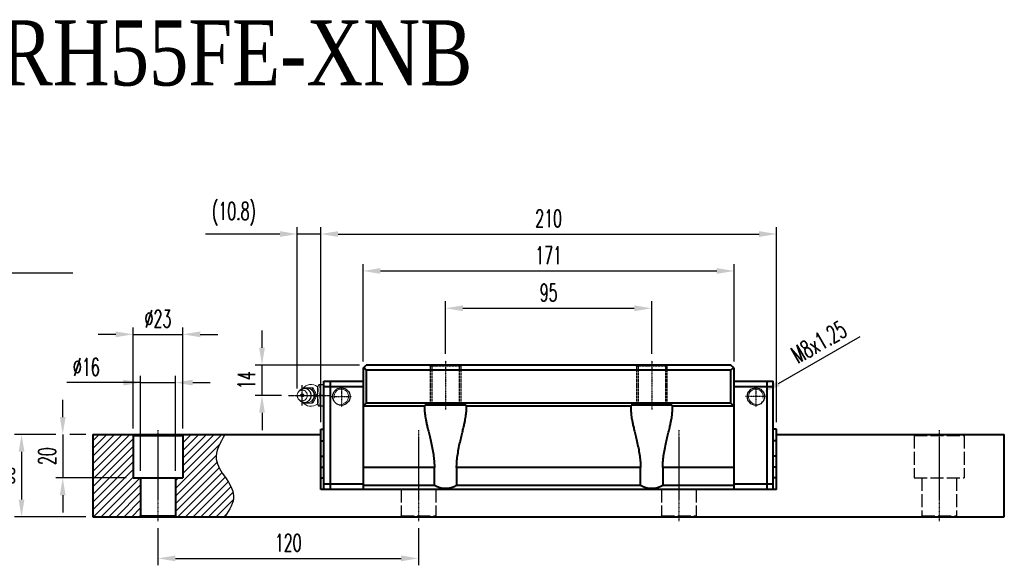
# Model space of a CAD drawing. Extents: x 43 to 781, y 237 to 491.
# Tile 2 of 2: x 327 to 781, y 240 to 491. Entities that reach past the tile are written whole.
import ezdxf

# ---------------------------------------------------------------- set-up
doc = ezdxf.new("R2010")
doc.units = 0
doc.header["$MEASUREMENT"] = 0
doc.header["$PDMODE"] = 2
doc.linetypes.add('ACAD_ISO02W100', pattern=[15, 12, -3])
doc.linetypes.add('CENTER', pattern=[0.95, 0.625, -0.125, 0.075, -0.125])
doc.layers.get('0').update_dxf_attribs({"linetype": 'CONTINUOUS'})
doc.layers.get('DEFPOINTS').update_dxf_attribs({"linetype": 'CONTINUOUS'})
for name, color, linetype, lineweight in [('AM_5', 3, 'CONTINUOUS', 15), ('CENTER', 1, 'CENTER', 25), ('DASH', 2, 'ACAD_ISO02W100', 25), ('DIM', 4, 'CONTINUOUS', 25), ('LINE', 7, 'CONTINUOUS', 40), ('TEXT', 3, 'CONTINUOUS', 25)]:
    doc.layers.add(name, color=color, linetype=linetype, lineweight=lineweight)
doc.styles.get("Standard").update_dxf_attribs({"font": 'romanc.shx', "width": 0.6, "bigfont": 'chineset.shx'})
doc.styles.add('型式1', font='kaiu.ttf', dxfattribs={"width": 0.8})
doc.dimstyles.new('4X', dxfattribs={"dimscale": 12, "dimtxt": 1, "dimasz": 0.7, "dimexe": 0.3, "dimexo": 0.2, "dimgap": 0.2, "dimtad": 1, "dimdec": 3, "dimdsep": 46, "dimtxsty": 'Standard', "dimcen": 0, "dimadec": 1, "dimazin": 2, "dimtfac": 1, "dimtdec": 3, "dimtofl": 0, "dimtmove": 0, "dimatfit": 3, "dimfxl": 0.18, "dimtolj": 1, "dimtzin": 0, "dimarcsym": 0})
doc.dimstyles.new('4X$3', dxfattribs={"dimscale": 12, "dimtxt": 1, "dimasz": 0.7, "dimexe": 0.3, "dimexo": 0.2, "dimgap": 0.2, "dimtad": 1, "dimdec": 3, "dimdsep": 46, "dimtxsty": 'Standard', "dimcen": 0, "dimadec": 1, "dimazin": 2, "dimtfac": 1, "dimtdec": 3, "dimtofl": 0, "dimtmove": 0, "dimatfit": 3, "dimfxl": 1, "dimtolj": 1, "dimtzin": 0, "dimarcsym": 0})
doc.dimstyles.get("Standard").update_dxf_attribs({"dimscale": 3, "dimtxt": 1, "dimasz": 0.7, "dimexe": 0.3, "dimexo": 0.2, "dimgap": 0.3, "dimtad": 1, "dimdsep": 46, "dimtxsty": 'Standard', "dimcen": 0, "dimclrd": 256, "dimclre": 256, "dimclrt": 256, "dimadec": 0, "dimazin": 0, "dimtfac": 1, "dimtofl": 0, "dimtmove": 0, "dimatfit": 3, "dimfxl": 1, "dimtolj": 1, "dimtzin": 0, "dimlwd": -1, "dimlwe": -1, "dimarcsym": 0})

# ---------------------------------------------------------------- blocks, each defined once
blk = doc.blocks.new('*D36')
at = {"layer": 'DEFPOINTS', "color": 0, "transparency": 16777216}
for p in [(390.78, 260), (510.78, 260), (510.78, 242.88)]:
    blk.add_point(p, dxfattribs=at)
at = {"layer": 'DIM', "color": 0, "lineweight": -2, "transparency": 16777216}
for p, q in [((390.78, 256.8), (390.78, 239.68)), ((510.78, 256.8), (510.78, 239.68)), ((398.78, 242.88), (502.78, 242.88))]:
    blk.add_line(p, q, dxfattribs=at)
at = {"layer": 'DIM', "color": 0, "transparency": 16777216}
for points in [[(398.78, 244.22), (398.78, 241.55), (390.78, 242.88)], [(502.78, 241.55), (502.78, 244.22), (510.78, 242.88)]]:
    blk.add_solid(points, dxfattribs=at)
at = {"layer": 'DIM', "color": 0, "transparency": 16777216, "insert": (450.78, 250.08), "char_height": 8, "attachment_point": 5}
blk.add_mtext('\\A1;120', dxfattribs=at)
blk = doc.blocks.new('*D37')
at = {"layer": 'DEFPOINTS', "color": 0, "transparency": 16777216}
for p in [(360.78, 300), (327.91, 262), (360.78, 262)]:
    blk.add_point(p, dxfattribs=at)
at = {"layer": 'DIM', "color": 0, "lineweight": -2, "transparency": 16777216}
for p, q in [((343.68, 300), (324.71, 300)), ((357.58, 300), (350.08, 300)), ((327.91, 292), (327.91, 270)), ((357.58, 262), (324.71, 262))]:
    blk.add_line(p, q, dxfattribs=at)
at = {"layer": 'DIM', "color": 0, "transparency": 16777216}
for points in [[(329.24, 292), (326.57, 292), (327.91, 300)], [(326.57, 270), (329.24, 270), (327.91, 262)]]:
    blk.add_solid(points, dxfattribs=at)
at = {"layer": 'DIM', "color": 0, "transparency": 16777216, "insert": (320.71, 281), "char_height": 8, "attachment_point": 5, "rotation": 90}
blk.add_mtext('\\A1;38', dxfattribs=at)
blk = doc.blocks.new('*D38')
at = {"layer": 'DEFPOINTS', "color": 0, "transparency": 16777216}
for p in [(398.78, 323.9), (382.78, 280), (398.78, 280)]:
    blk.add_point(p, dxfattribs=at)
at = {"layer": 'DIM', "color": 0, "lineweight": -2, "transparency": 16777216}
for p, q in [((382.78, 283.2), (382.78, 327.1)), ((398.78, 283.2), (398.78, 327.1)), ((382.78, 323.9), (348.72, 323.9)), ((374.78, 323.9), (366.78, 323.9)), ((382.78, 323.9), (398.78, 323.9)), ((406.78, 323.9), (414.78, 323.9))]:
    blk.add_line(p, q, dxfattribs=at)
at = {"layer": 'DIM', "color": 0, "transparency": 16777216}
for points in [[(374.78, 322.57), (374.78, 325.23), (382.78, 323.9)], [(406.78, 325.23), (406.78, 322.57), (398.78, 323.9)]]:
    blk.add_solid(points, dxfattribs=at)
at = {"layer": 'DIM', "color": 0, "transparency": 16777216, "insert": (357.75, 331.1), "char_height": 8, "attachment_point": 5}
blk.add_mtext('\\A1;%%c16', dxfattribs=at)
blk = doc.blocks.new('*D39')
at = {"layer": 'DEFPOINTS', "color": 0, "transparency": 16777216}
for p in [(402.28, 346.15), (379.28, 299.5), (402.28, 299.5)]:
    blk.add_point(p, dxfattribs=at)
at = {"layer": 'DIM', "color": 0, "lineweight": -2, "transparency": 16777216}
for p, q in [((371.28, 346.15), (363.28, 346.15)), ((379.28, 302.7), (379.28, 349.35)), ((379.28, 346.15), (402.28, 346.15)), ((402.28, 302.7), (402.28, 349.35)), ((410.28, 346.15), (418.28, 346.15))]:
    blk.add_line(p, q, dxfattribs=at)
at = {"layer": 'DIM', "color": 0, "transparency": 16777216}
for points in [[(371.28, 344.82), (371.28, 347.48), (379.28, 346.15)], [(410.28, 347.48), (410.28, 344.82), (402.28, 346.15)]]:
    blk.add_solid(points, dxfattribs=at)
at = {"layer": 'DIM', "color": 0, "transparency": 16777216, "insert": (390.78, 353.35), "char_height": 8, "attachment_point": 5}
blk.add_mtext('\\A1;%%c23', dxfattribs=at)
blk = doc.blocks.new('*D40')
at = {"layer": 'DEFPOINTS', "color": 0, "transparency": 16777216}
for p in [(360.78, 300), (346.88, 280), (379.28, 280)]:
    blk.add_point(p, dxfattribs=at)
at = {"layer": 'DIM', "color": 0, "lineweight": -2, "transparency": 16777216}
for p, q in [((346.88, 308), (346.88, 316)), ((346.88, 300), (346.88, 280)), ((376.08, 280), (343.68, 280)), ((346.88, 272), (346.88, 264))]:
    blk.add_line(p, q, dxfattribs=at)
at = {"layer": 'DIM', "color": 0, "transparency": 16777216}
for points in [[(345.55, 308), (348.21, 308), (346.88, 300)], [(348.21, 272), (345.55, 272), (346.88, 280)]]:
    blk.add_solid(points, dxfattribs=at)
at = {"layer": 'DIM', "color": 0, "transparency": 16777216, "insert": (339.68, 290), "char_height": 8, "attachment_point": 5, "rotation": 90}
blk.add_mtext('\\A1;20', dxfattribs=at)
blk = doc.blocks.new('*D42')
at = {"layer": 'DEFPOINTS', "color": 0, "transparency": 16777216}
for p in [(656.28, 375.37), (485.28, 330.5), (656.28, 330.5)]:
    blk.add_point(p, dxfattribs=at)
at = {"layer": 'DIM', "color": 0, "lineweight": -2, "transparency": 16777216}
for p, q in [((485.28, 333.7), (485.28, 378.57)), ((656.28, 333.7), (656.28, 378.57)), ((493.28, 375.37), (648.28, 375.37))]:
    blk.add_line(p, q, dxfattribs=at)
at = {"layer": 'DIM', "color": 0, "transparency": 16777216}
for points in [[(493.28, 376.7), (493.28, 374.03), (485.28, 375.37)], [(648.28, 374.03), (648.28, 376.7), (656.28, 375.37)]]:
    blk.add_solid(points, dxfattribs=at)
at = {"layer": 'DIM', "color": 0, "transparency": 16777216, "insert": (570.78, 382.57), "char_height": 8, "attachment_point": 5}
blk.add_mtext('\\A1;171', dxfattribs=at)
blk = doc.blocks.new('*D43')
at = {"layer": 'DEFPOINTS', "color": 0, "transparency": 16777216}
for p in [(675.78, 392.4), (465.78, 302.5), (675.78, 302.5)]:
    blk.add_point(p, dxfattribs=at)
at = {"layer": 'DIM', "color": 0, "lineweight": -2, "transparency": 16777216}
for p, q in [((675.78, 305.7), (675.78, 395.6)), ((473.78, 392.4), (667.78, 392.4))]:
    blk.add_line(p, q, dxfattribs=at)
at = {"layer": 'DIM', "color": 0, "transparency": 16777216}
for points in [[(473.78, 393.73), (473.78, 391.07), (465.78, 392.4)], [(667.78, 391.07), (667.78, 393.73), (675.78, 392.4)]]:
    blk.add_solid(points, dxfattribs=at)
at = {"layer": 'DIM', "color": 0, "transparency": 16777216, "insert": (570.78, 399.6), "char_height": 8, "attachment_point": 5}
blk.add_mtext('\\A1;210', dxfattribs=at)
blk = doc.blocks.new('*D44')
at = {"layer": 'DEFPOINTS', "color": 0, "transparency": 16777216}
for p in [(438.71, 332), (486.78, 332), (450.93, 318)]:
    blk.add_point(p, dxfattribs=at)
at = {"layer": 'DIM', "color": 0, "lineweight": -2, "transparency": 16777216}
for p, q in [((438.71, 340), (438.71, 348)), ((483.58, 332), (435.51, 332)), ((438.71, 318), (438.71, 332)), ((447.73, 318), (435.51, 318)), ((438.71, 310), (438.71, 302))]:
    blk.add_line(p, q, dxfattribs=at)
at = {"layer": 'DIM', "color": 0, "transparency": 16777216}
for points in [[(437.37, 340), (440.04, 340), (438.71, 332)], [(440.04, 310), (437.37, 310), (438.71, 318)]]:
    blk.add_solid(points, dxfattribs=at)
at = {"layer": 'DIM', "color": 0, "transparency": 16777216, "insert": (431.51, 325), "char_height": 8, "attachment_point": 5, "rotation": 90}
blk.add_mtext('\\A1;14', dxfattribs=at)
blk = doc.blocks.new('*D45')
at = {"layer": 'DEFPOINTS', "color": 0, "transparency": 16777216}
for p in [(454.95, 392.4), (454.95, 318), (465.78, 302.5)]:
    blk.add_point(p, dxfattribs=at)
at = {"layer": 'DIM', "color": 0, "lineweight": -2, "transparency": 16777216}
for p, q in [((454.95, 321.2), (454.95, 395.6)), ((465.78, 305.7), (465.78, 395.6)), ((446.95, 392.4), (412.63, 392.4)), ((465.78, 392.4), (454.95, 392.4)), ((473.78, 392.4), (481.78, 392.4))]:
    blk.add_line(p, q, dxfattribs=at)
at = {"layer": 'DIM', "color": 0, "transparency": 16777216}
for points in [[(446.95, 391.07), (446.95, 393.73), (454.95, 392.4)], [(473.78, 393.73), (473.78, 391.07), (465.78, 392.4)]]:
    blk.add_solid(points, dxfattribs=at)
at = {"layer": 'DIM', "color": 0, "transparency": 16777216, "insert": (425.79, 401.68), "char_height": 8, "attachment_point": 5}
blk.add_mtext('\\A1;(10.8)', dxfattribs=at)
blk = doc.blocks.new('*D46')
at = {"layer": 'DEFPOINTS', "color": 0, "transparency": 16777216}
for p in [(618.28, 358.18), (523.28, 334), (618.28, 334)]:
    blk.add_point(p, dxfattribs=at)
at = {"layer": 'DIM', "color": 0, "lineweight": -2, "transparency": 16777216}
for p, q in [((523.28, 337.2), (523.28, 361.38)), ((618.28, 337.2), (618.28, 361.38)), ((531.28, 358.18), (610.28, 358.18))]:
    blk.add_line(p, q, dxfattribs=at)
at = {"layer": 'DIM', "color": 0, "transparency": 16777216}
for points in [[(531.28, 359.51), (531.28, 356.84), (523.28, 358.18)], [(610.28, 356.84), (610.28, 359.51), (618.28, 358.18)]]:
    blk.add_solid(points, dxfattribs=at)
at = {"layer": 'DIM', "color": 0, "transparency": 16777216, "insert": (570.78, 365.38), "char_height": 8, "attachment_point": 5}
blk.add_mtext('\\A1;95', dxfattribs=at)
blk = doc.blocks.new('*D47')
at = {"layer": 'DEFPOINTS', "color": 0, "transparency": 16777216}
for p in [(669.74, 319.5), (662.82, 315.5)]:
    blk.add_point(p, dxfattribs=at)
at = {"layer": 'DIM', "color": 0, "lineweight": -2, "transparency": 16777216}
blk.add_line((676.67, 323.5), (714.3, 345.22), dxfattribs=at)
at = {"layer": 'DIM', "color": 0, "transparency": 16777216}
blk.add_solid([(676.01, 324.65), (677.34, 322.35), (669.74, 319.5)], dxfattribs=at)
at = {"layer": 'DIM', "color": 0, "transparency": 16777216, "insert": (695.35, 342.6), "char_height": 8, "attachment_point": 5, "rotation": 30}
blk.add_mtext('\\A1;M8x1.25', dxfattribs=at)

msp = doc.modelspace()

# ---------------------------------------------------------------- hatches: boundary and pattern name
at = {"layer": 'TEXT'}
h = msp.add_hatch(dxfattribs=at)
h.set_pattern_fill('ANSI31', color=6, scale=20, style=0)
h.paths.add_polyline_path([(382.7801, 262.5), (382.7801, 280), (379.2801, 280), (379.2801, 299.5), (378.7802, 300), (360.7801, 300), (360.7801, 262), (382.2801, 262), (382.7799, 262.5)])
edge = h.paths.add_edge_path()
edge.add_spline(control_points=[(421.6422, 262), (423.7052, 265.2712), (429.4159, 274.3266), (413.7522, 286.3608), (419.4107, 296.1425), (421.6422, 300)], knot_values=[0, 0, 0, 0, 10.53031534, 29.15014167, 41.27433667, 41.27433667, 41.27433667, 41.27433667], degree=3, periodic=0)
edge.add_line((421.6422, 300), (402.7799, 300))
edge.add_line((402.7799, 300), (402.2801, 299.5))
edge.add_line((402.2801, 299.5), (402.2801, 280))
edge.add_line((402.2801, 280), (398.7801, 280))
edge.add_line((398.7801, 280), (398.7801, 262.5))
edge.add_line((398.7801, 262.5), (399.2799, 262))
edge.add_line((399.2799, 262), (421.6422, 262))

# ---------------------------------------------------------------- linework, layer by layer
at = {"color": 7, "linetype": 'Continuous', "lineweight": 15}
for p, q in [((464.8683, 323), (464.2801, 322)), ((465.2801, 322.8701), (465.2801, 323)), ((465.2801, 323), (467.2801, 323)), ((467.2801, 322.8701), (465.2801, 322.8701)), ((456.0378, 320.2409), (455.583, 319.7238)), ((457.623, 321.1774), (457.7824, 321.4243)), ((461.4758, 321.5), (461.9947, 321.5)), ((462.1134, 321.4258), (461.597, 321.4243)), ((463.3831, 318.0757), (463.9012, 318.0742)), ((463.9012, 317.9258), (463.3831, 317.9243)), ((464.2801, 322), (464.2801, 314)), ((465.2801, 317.8701), (465.2801, 318.1299)), ((465.2801, 318.1299), (467.2801, 318.1299)), ((467.2801, 317.8701), (465.2801, 317.8701)), ((455.583, 316.2762), (456.0378, 315.759)), ((457.7824, 314.5757), (457.623, 314.8235)), ((461.9947, 314.5), (461.4758, 314.5)), ((461.597, 314.5757), (462.1134, 314.5742)), ((464.2801, 314), (464.8683, 313)), ((465.2801, 313), (465.2801, 313.1299)), ((465.2801, 313.1299), (467.2801, 313.1299)), ((467.2801, 313), (465.2801, 313))]:
    msp.add_line(p, q, dxfattribs=at)
at = {"color": 7, "linetype": 'Continuous', "lineweight": 15, "flags": 128}
for points in [[(454.9461, 318), (454.9565, 318.2376), (454.9878, 318.4731), (455.0396, 318.7043), (455.1115, 318.9292), (455.2028, 319.1456), (455.3127, 319.3516), (455.4402, 319.5454), (455.5842, 319.7252), (455.7433, 319.8894), (455.916, 320.0364), (456.1009, 320.1651), (456.2963, 320.2741), (456.5004, 320.3625), (456.7113, 320.4295), (456.9271, 320.4746), (457.1459, 320.4972), (457.3657, 320.4972), (457.5845, 320.4746), (457.8003, 320.4295), (458.0112, 320.3625), (458.2153, 320.2741), (458.4106, 320.1651), (458.5955, 320.0364), (458.7683, 319.8894), (458.9274, 319.7252), (459.0713, 319.5454), (459.1988, 319.3516), (459.3087, 319.1456), (459.4, 318.9292), (459.4719, 318.7043), (459.5237, 318.4731), (459.555, 318.2376), (459.5655, 318), (459.555, 317.7624), (459.5237, 317.5269), (459.4719, 317.2957), (459.4, 317.0708), (459.3087, 316.8544), (459.1988, 316.6484), (459.0713, 316.4546), (458.9274, 316.2748), (458.7683, 316.1106), (458.5955, 315.9636), (458.4106, 315.8349), (458.2153, 315.7259), (458.0112, 315.6375), (457.8003, 315.5705), (457.5845, 315.5254), (457.3657, 315.5028), (457.1459, 315.5028), (456.9271, 315.5254), (456.7113, 315.5705), (456.5004, 315.6375), (456.2963, 315.7259), (456.1009, 315.8349), (455.916, 315.9636), (455.7433, 316.1106), (455.5842, 316.2748), (455.4402, 316.4546), (455.3127, 316.6484), (455.2028, 316.8544), (455.1115, 317.0708), (455.0396, 317.2957), (454.9878, 317.5269), (454.9565, 317.7624), (454.9461, 318)], [(456.0378, 320.2409), (456.2034, 320.4152), (456.3971, 320.5887), (456.6036, 320.7441), (456.8214, 320.8802), (457.0489, 320.9961), (457.2846, 321.0909), (457.5268, 321.1641), (457.7739, 321.2151), (458.024, 321.2436), (458.2754, 321.2493), (458.5263, 321.2322), (458.7751, 321.1924), (459.02, 321.1303), (459.2591, 321.0462), (459.4909, 320.9407), (459.7138, 320.8146), (459.9261, 320.6687), (460.1264, 320.5042), (460.3133, 320.322), (460.4855, 320.1236), (460.6417, 319.9103), (460.7808, 319.6836), (460.902, 319.4451), (461.0042, 319.1964), (461.0869, 318.9394), (461.1495, 318.6757), (461.1914, 318.4073), (461.2125, 318.1361), (461.2125, 317.8639), (461.1914, 317.5927), (461.1495, 317.3243), (461.0869, 317.0606), (461.0042, 316.8036), (460.902, 316.5549), (460.7808, 316.3164), (460.6417, 316.0897), (460.4855, 315.8764), (460.3133, 315.678), (460.1264, 315.4958), (459.9261, 315.3313), (459.7138, 315.1854), (459.4909, 315.0593), (459.2591, 314.9538), (459.02, 314.8697), (458.7751, 314.8076), (458.5263, 314.7678), (458.2754, 314.7507), (458.024, 314.7564), (457.7739, 314.7849), (457.5268, 314.8359), (457.2846, 314.9091), (457.0489, 315.0039), (456.8214, 315.1198), (456.6036, 315.2559), (456.3971, 315.4113), (456.2034, 315.5848), (456.0378, 315.759)]]:
    msp.add_lwpolyline(points, dxfattribs=at)
for centre in [(475.2801, 317.5), (666.2801, 317.5)]:
    msp.add_circle(centre, 4)
at = {"color": 7, "linetype": 'Continuous', "lineweight": 15}
for centre, radius, start, end in [((461.2801, 318), 5, 53.130102, 141.38386), ((459.7689, 318.3803), 3.6348, 120.875622, 123.128505), ((458.2125, 318), 3.25, 0, 90), ((458.2125, 318), 3.25, 270, 0), ((459.444, 318), 3.3276, 255.682945, 104.317055), ((459.4944, 318.1635), 3.1604, 357.033752, 104.97907), ((459.5058, 317.8223), 3.1497, 254.753297, 3.233882), ((459.6105, 318.3803), 3.6348, 56.871495, 59.124378), ((460.1277, 318.3804), 3.6356, 56.895282, 59.100591), ((459.056, 318), 4.3278, 358.997271, 1.002729), ((459.5731, 318), 4.3288, 359.018447, 0.981553), ((461.2801, 318), 5, 218.61614, 306.869898), ((459.7689, 317.6197), 3.6348, 236.871495, 239.124378), ((459.6105, 317.6197), 3.6348, 300.875622, 303.128505), ((460.1277, 317.6196), 3.6356, 300.899409, 303.104718)]:
    msp.add_arc(centre, radius, start, end, dxfattribs=at)
for points, knots in [([(465.2801, 322.8701), (465.0275, 322.0955), (464.8692, 321.3102), (464.8681, 320.3059), (464.8775, 320.1034), (464.9147, 319.7024), (464.9424, 319.5032), (465.0498, 318.9092), (465.1535, 318.5179), (465.2801, 318.1299)], [0, 0, 0, 0, 0.5, 0.5, 0.625, 0.625, 0.75, 0.75, 1, 1, 1, 1]), ([(464.8772, 323), (464.8749, 323), (464.8686, 323), (464.9144, 323), (464.9981, 323), (465.1201, 323), (465.2267, 323), (465.2801, 323)], [0, 0, 0, 0, 0.11878299, 0.33692738, 0.5560611, 0.77771261, 1, 1, 1, 1]), ([(457.9036, 321.5), (458.4201, 321.5), (458.9697, 321.5), (459.8776, 321.5), (460.192, 321.5), (460.8269, 321.5), (461.1495, 321.5), (461.4758, 321.5)], [0, 0, 0, 0, 0.5, 0.5, 0.75, 0.75, 1, 1, 1, 1]), ([(461.597, 321.4243), (461.8215, 320.8768), (462.0751, 320.3219), (462.5289, 319.4705), (462.6913, 319.1856), (463.0279, 318.6263), (463.2031, 318.3499), (463.3831, 318.0757)], [0, 0, 0, 0, 0.5, 0.5, 0.75, 0.75, 1, 1, 1, 1]), ([(463.3831, 317.9243), (463.0236, 317.3768), (462.6852, 316.8219), (462.2308, 315.9705), (462.0892, 315.6856), (461.8291, 315.1263), (461.7094, 314.8499), (461.597, 314.5757)], [0, 0, 0, 0, 0.5, 0.5, 0.75, 0.75, 1, 1, 1, 1]), ([(462.1134, 321.4258), (462.4735, 320.878), (462.8123, 320.3225), (463.2673, 319.4702), (463.409, 319.185), (463.6691, 318.6252), (463.7888, 318.3485), (463.9012, 318.0742)], [0, 0, 0, 0, 0.5, 0.5, 0.75, 0.75, 1, 1, 1, 1]), ([(463.9012, 317.9258), (463.6768, 317.378), (463.4231, 316.8225), (462.9688, 315.9702), (462.8062, 315.685), (462.4692, 315.1252), (462.2937, 314.8485), (462.1134, 314.5742)], [0, 0, 0, 0, 0.5, 0.5, 0.75, 0.75, 1, 1, 1, 1]), ([(465.2801, 317.8701), (465.0275, 317.0955), (464.8692, 316.3102), (464.8681, 315.3059), (464.8775, 315.1034), (464.9147, 314.7024), (464.9424, 314.5032), (465.0498, 313.9092), (465.1535, 313.5179), (465.2801, 313.1299)], [0, 0, 0, 0, 0.5, 0.5, 0.625, 0.625, 0.75, 0.75, 1, 1, 1, 1]), ([(461.4758, 314.5), (460.8243, 314.5), (460.1899, 314.5), (459.2813, 314.5), (458.9878, 314.5), (458.4294, 314.5), (458.1623, 314.5), (457.9036, 314.5)], [0, 0, 0, 0, 0.5, 0.5, 0.75, 0.75, 1, 1, 1, 1]), ([(465.2801, 313), (465.2144, 313), (465.0827, 313), (464.9485, 313), (464.8731, 313), (464.8761, 313), (464.8772, 313)], [0, 0, 0, 0, 0.2758256, 0.55282791, 0.83468559, 1, 1, 1, 1])]:
    msp.add_open_spline(points, degree=3, knots=knots, dxfattribs=at)
at = {"layer": 'AM_5'}
for centre, start, end in [((475.2801, 317.5), 284.197277, 194.197277), ((666.2801, 317.5), 345.802723, 255.802723)]:
    msp.add_arc(centre, 3.375, start, end, dxfattribs=at)
at = {"layer": 'CENTER', "ltscale": 0.2}
for p, q in [((523.2801, 334), (523.2801, 311.5)), ((618.2801, 334), (618.2801, 311.5)), ((475.2801, 322.2499), (475.2801, 312.7501)), ((666.2801, 322.2499), (666.2801, 312.7501)), ((470.5301, 317.5), (480.03, 317.5)), ((671.03, 317.5), (661.5301, 317.5))]:
    msp.add_line(p, q, dxfattribs=at)
at = {"layer": 'CENTER'}
for p, q in [((457.2558, 313.2863), (457.2558, 322.7136)), ((450.9302, 318), (469.9659, 318))]:
    msp.add_line(p, q, dxfattribs=at)
at = {"layer": 'CENTER', "ltscale": 0.5}
for p, q in [((390.7801, 302), (390.7801, 260)), ((510.7801, 302), (510.7801, 260)), ((630.7801, 302), (630.7801, 260)), ((750.7801, 302), (750.7801, 260))]:
    msp.add_line(p, q, dxfattribs=at)
at = {"layer": 'DASH', "ltscale": 0.1}
for p, q in [((515.7801, 332), (516.2801, 331.5)), ((516.2801, 331.5), (516.2801, 314)), ((530.2801, 331.5), (516.2801, 331.5)), ((516.9801, 331.5), (516.9801, 314)), ((529.5801, 331.5), (529.5801, 314)), ((530.7801, 332), (530.2801, 331.5)), ((530.2801, 331.5), (530.2801, 314)), ((610.7801, 332), (611.2801, 331.5)), ((611.2801, 331.5), (611.2801, 314)), ((625.2801, 331.5), (611.2801, 331.5)), ((611.9801, 331.5), (611.9801, 314)), ((624.5801, 331.5), (624.5801, 314)), ((625.7801, 332), (625.2801, 331.5)), ((625.2801, 331.5), (625.2801, 314)), ((515.7801, 313.5), (516.2801, 314)), ((530.2801, 314), (516.2801, 314)), ((530.7801, 313.5), (530.2801, 314)), ((610.7801, 313.5), (611.2801, 314)), ((625.2801, 314), (611.2801, 314)), ((625.7801, 313.5), (625.2801, 314))]:
    msp.add_line(p, q, dxfattribs=at)
at = {"layer": 'DASH', "ltscale": 0.5}
for p, q in [((738.7802, 300), (739.2801, 299.5)), ((739.2801, 299.5), (739.2801, 280)), ((739.2801, 299.5), (762.2801, 299.5)), ((762.2801, 299.5), (762.7799, 300)), ((762.2801, 299.5), (762.2801, 280)), ((739.2801, 280), (762.2801, 280)), ((742.7801, 280), (742.7801, 262.5)), ((758.7801, 280), (758.7801, 262.5)), ((502.7801, 274.7), (502.7801, 262.5)), ((518.7801, 274.7), (518.7801, 262.5)), ((622.7801, 274.7), (622.7801, 262.5)), ((638.7801, 274.7), (638.7801, 262.5)), ((502.2801, 262), (502.7799, 262.5)), ((502.7799, 262.5), (518.7801, 262.5)), ((518.7801, 262.5), (519.2799, 262)), ((622.2801, 262), (622.7799, 262.5)), ((622.7799, 262.5), (638.7801, 262.5)), ((638.7801, 262.5), (639.2799, 262)), ((742.2801, 262), (742.7799, 262.5)), ((742.7799, 262.5), (758.7801, 262.5)), ((758.7801, 262.5), (759.2799, 262))]:
    msp.add_line(p, q, dxfattribs=at)
at = {"layer": 'LINE'}
for p, q in [((485.2801, 330.5), (486.7801, 332)), ((654.7801, 332), (486.7801, 332)), ((656.2801, 330.5), (654.7801, 332)), ((485.2801, 330.5), (485.2801, 274.7)), ((486.7801, 329.6), (485.5801, 330.8)), ((486.7801, 329.6), (486.7801, 314.5)), ((654.7801, 329.6), (486.7801, 329.6)), ((655.9801, 330.8), (654.7801, 329.6)), ((654.7801, 314.5), (654.7801, 329.6)), ((656.2801, 274.7), (656.2801, 330.5)), ((467.2801, 274.7), (467.2801, 324.5)), ((467.2801, 324.5), (485.2801, 324.5)), ((470.2801, 274.7), (470.2801, 324.5)), ((656.2801, 324.5), (674.2801, 324.5)), ((671.2801, 324.5), (671.2801, 274.7)), ((674.2801, 274.7), (674.2801, 324.5)), ((485.2801, 322), (467.2801, 322)), ((674.2801, 322), (656.2801, 322)), ((485.2801, 313), (486.7801, 314.5)), ((654.7801, 314.5), (486.7801, 314.5)), ((513.7801, 310.2693), (513.7801, 313.5)), ((532.7801, 313.5), (513.7801, 313.5)), ((532.7801, 313.5), (532.7801, 310.2693)), ((627.7801, 313.5), (608.7801, 313.5)), ((608.7801, 310.2693), (608.7801, 313.5)), ((627.7801, 313.5), (627.7801, 310.2693)), ((654.7801, 314.5), (656.2801, 313)), ((513.7801, 313), (485.2801, 313)), ((608.7801, 313), (532.7801, 313)), ((656.2801, 313), (627.7801, 313)), ((360.7801, 300), (465.7801, 300)), ((360.7801, 300), (360.7801, 262)), ((465.7801, 274.7), (465.7801, 302.5)), ((465.7801, 302.5), (467.2801, 302.5)), ((675.7801, 302.5), (674.2801, 302.5)), ((675.7801, 274.7), (675.7801, 302.5)), ((675.7801, 300), (780.7801, 300)), ((780.7801, 262), (780.7801, 300)), ((465.7801, 297.0355), (467.2801, 297.0355)), ((675.7801, 297.0355), (674.2801, 297.0355)), ((465.7801, 289.9645), (467.2801, 289.9645)), ((675.7801, 289.9645), (674.2801, 289.9645)), ((465.7801, 284.9645), (467.2801, 284.9645)), ((518.1566, 284.7), (485.2801, 284.7)), ((518.1566, 276.7), (518.1566, 284.7)), ((528.4035, 284.7), (528.4035, 276.7)), ((613.1566, 284.7), (528.4035, 284.7)), ((613.1566, 276.7), (613.1566, 284.7)), ((656.2801, 284.7), (623.4035, 284.7)), ((623.4035, 284.7), (623.4035, 276.7)), ((675.7801, 284.9645), (674.2801, 284.9645)), ((465.7801, 280.0355), (467.2801, 280.0355)), ((467.2801, 277.2), (485.2801, 277.2)), ((656.2801, 277.2), (674.2801, 277.2)), ((675.7801, 280.0355), (674.2801, 280.0355)), ((485.2801, 274.7), (465.7801, 274.7)), ((485.2801, 276.7), (518.1566, 276.7)), ((656.2801, 274.7), (485.2801, 274.7)), ((528.4035, 276.7), (613.1566, 276.7)), ((623.4035, 276.7), (656.2801, 276.7)), ((675.7801, 274.7), (656.2801, 274.7)), ((360.7801, 262), (780.7801, 262))]:
    msp.add_line(p, q, dxfattribs=at)
at = {"layer": 'LINE', "ltscale": 0.5}
for p, q in [((378.7802, 300), (379.2801, 299.5)), ((379.2801, 299.5), (379.2801, 280)), ((379.2801, 299.5), (402.2801, 299.5)), ((402.2801, 299.5), (402.7799, 300)), ((402.2801, 299.5), (402.2801, 280)), ((379.2801, 280), (402.2801, 280)), ((382.7801, 280), (382.7801, 262.5)), ((398.7801, 280), (398.7801, 262.5)), ((382.2801, 262), (382.7799, 262.5)), ((382.7799, 262.5), (398.7801, 262.5)), ((398.7801, 262.5), (399.2799, 262))]:
    msp.add_line(p, q, dxfattribs=at)
at = {"layer": 'LINE', "color": 7}
msp.add_circle((457.2558, 318), 0.5, dxfattribs=at)
at = {"layer": 'LINE'}
for centre in [(523.2801, 284.7), (618.2801, 284.7)]:
    msp.add_ellipse(centre, major_axis=(6.7175, 6.7175), ratio=1, start_param=3.3573695, end_param=4.49661214, dxfattribs=at)
for points, start_tangent, end_tangent in [([(513.7801, 310.2693), (513.8188, 309.3734), (513.9411, 308.2793), (514.1546, 306.9659), (514.4645, 305.4112), (514.8732, 303.5906), (515.3793, 301.4752), (515.9748, 299.0278), (516.638, 296.1994), (517.2897, 293.0725), (517.7841, 290.0367), (518.0662, 287.2865), (518.1566, 284.7)], (0, -1), (0, -1)), ([(528.4035, 284.7), (528.4941, 287.2898), (528.7976, 290.1954), (529.3105, 293.283), (529.968, 296.4023), (530.6269, 299.1998), (531.208, 301.587), (531.704, 303.6641), (532.1042, 305.4515), (532.4086, 306.9826), (532.6195, 308.2826), (532.7412, 309.372), (532.7801, 310.2693)], (0, 1), (0, 1)), ([(608.7801, 310.2693), (608.8188, 309.3734), (608.9411, 308.2793), (609.1546, 306.9659), (609.4645, 305.4112), (609.8732, 303.5906), (610.3793, 301.4752), (610.9748, 299.0278), (611.638, 296.1994), (612.2897, 293.0725), (612.7841, 290.0367), (613.0662, 287.2865), (613.1566, 284.7)], (0, -1), (0, -1)), ([(623.4035, 284.7), (623.4941, 287.2898), (623.7976, 290.1954), (624.3105, 293.283), (624.968, 296.4023), (625.6269, 299.1998), (626.208, 301.587), (626.704, 303.6641), (627.1042, 305.4515), (627.4086, 306.9826), (627.6195, 308.2826), (627.7412, 309.372), (627.7801, 310.2693)], (0, 1), (0, 1))]:
    msp.add_spline(points, degree=3, dxfattribs=dict(at, start_tangent=start_tangent, end_tangent=end_tangent))
at = {"layer": 'TEXT'}
msp.add_spline([(421.6422, 300), (417.6422, 288.5546), (425.6422, 271.741), (421.6422, 262)], degree=3, dxfattribs=at)

# ---------------------------------------------------------------- texts
at = {"layer": 'LINE', "color": 1, "insert": (414.8389, 475.6667), "char_height": 29.9999997, "width": 226.628207, "attachment_point": 5, "style": '型式1'}
msp.add_mtext('{\\fTimes New Roman|b0|i0|c0|p65;\\C7;CR\\fTimes New Roman|b0|i0|c136|p65;H55FE\\fTimes New Roman|b0|i0|c0|p65;-XNB}', dxfattribs=at)

# ---------------------------------------------------------------- dimensions: what is measured, and where the dimension line sits
at = {"layer": 'DIM'}
for base, p1, p2, text, override, picture, middle in [((454.9461, 392.4), (465.7801, 302.5), (454.9461, 318), '(<>)', {"dimscale": 4, "dimtxt": 2, "dimasz": 2, "dimexe": 0.8, "dimexo": 0.8, "dimgap": 0.8, "dimdec": 1, "dimtofl": 1}, '*D45', (425.7889, 401.6833)), ((402.2801, 346.15), (379.2801, 299.5), (402.2801, 299.5), '%%c<>', {"dimscale": 4, "dimtxt": 2, "dimasz": 2, "dimexe": 0.8, "dimexo": 0.8, "dimgap": 0.8, "dimtofl": 1}, '*D39', (390.7801, 353.35))]:
    dim = msp.add_linear_dim(base=base, p1=p1, p2=p2, text=text, dimstyle='4X', override=override, dxfattribs=at)
    dim.commit()
    dim.dimension.update_dxf_attribs({"geometry": picture, "text_midpoint": middle})
for base, p1, p2, override, picture, middle in [((675.7801, 392.4), (465.7801, 302.5), (675.7801, 302.5), {"dimscale": 4, "dimtxt": 2, "dimasz": 2, "dimexe": 0.8, "dimexo": 0.8, "dimgap": 0.8, "dimpost": '<>', "dimtofl": 1}, '*D43', (570.7801, 399.6)), ((656.2801, 375.367), (485.2801, 330.5), (656.2801, 330.5), {"dimscale": 4, "dimtxt": 2, "dimasz": 2, "dimexe": 0.8, "dimexo": 0.8, "dimgap": 0.8, "dimtofl": 1}, '*D42', (570.7801, 382.567)), ((618.2801, 358.1766), (523.2801, 334), (618.2801, 334), {"dimscale": 4, "dimtxt": 2, "dimasz": 2, "dimexe": 0.8, "dimexo": 0.8, "dimgap": 0.8, "dimtofl": 1}, '*D46', (570.7801, 365.3766)), ((510.7801, 242.8835), (390.7801, 260), (510.7801, 260), {"dimscale": 4, "dimtxt": 2, "dimasz": 2, "dimexe": 0.8, "dimexo": 0.8, "dimgap": 0.8, "dimtofl": 1}, '*D36', (450.7801, 250.0835))]:
    dim = msp.add_linear_dim(base=base, p1=p1, p2=p2, dimstyle='4X', override=override, dxfattribs=at)
    dim.commit()
    dim.dimension.update_dxf_attribs({"geometry": picture, "text_midpoint": middle})
dim = msp.add_diameter_dim_2p(p1=(662.816, 315.5), p2=(669.7442, 319.5), dimstyle='4X$3', override={"dimscale": 4, "dimtxt": 2, "dimasz": 2, "dimexe": 0.8, "dimexo": 0.8, "dimgap": 0.8, "dimpost": 'M<>x1.25'}, dxfattribs=at)
dim.commit()
dim.dimension.update_dxf_attribs({"geometry": '*D47', "text_midpoint": (698.9509, 336.3625), "dimtype": 163})
for base, p1, p2, picture, middle in [((438.7051, 332), (450.9302, 318), (486.7801, 332), '*D44', (431.5051, 325)), ((346.8801, 280), (360.7801, 300), (379.2801, 280), '*D40', (339.6801, 290)), ((327.9057, 262), (360.7801, 300), (360.7801, 262), '*D37', (320.7057, 281))]:
    dim = msp.add_linear_dim(base=base, p1=p1, p2=p2, angle=90, dimstyle='4X', override={"dimscale": 4, "dimtxt": 2, "dimasz": 2, "dimexe": 0.8, "dimexo": 0.8, "dimgap": 0.8, "dimtofl": 1}, dxfattribs=at)
    dim.commit()
    dim.dimension.update_dxf_attribs({"geometry": picture, "text_midpoint": middle})
dim = msp.add_linear_dim(base=(398.7801, 323.9), p1=(382.7801, 280), p2=(398.7801, 280), text='%%c<>', dimstyle='4X', override={"dimscale": 4, "dimtxt": 2, "dimasz": 2, "dimexe": 0.8, "dimexo": 0.8, "dimgap": 0.8, "dimtofl": 1}, dxfattribs=at)
dim.commit()
dim.dimension.update_dxf_attribs({"geometry": '*D38', "text_midpoint": (357.7515, 323.9), "dimtype": 160})

# ---------------------------------------------------------------- leaders
at = {"layer": 'DIM', "annotation_type": 0, "has_hookline": 1, "hookline_direction": 0, "text_width": 108.1921}
msp.add_leader([(208.0465, 332), (236.0024, 374.543), (351.5406, 374.543)], dimstyle='Standard', override={"dimscale": 4, "dimasz": 2, "dimtad": 0, "dimfxl": 0.18}, dxfattribs=at)

doc.saveas('drawing.dxf')
